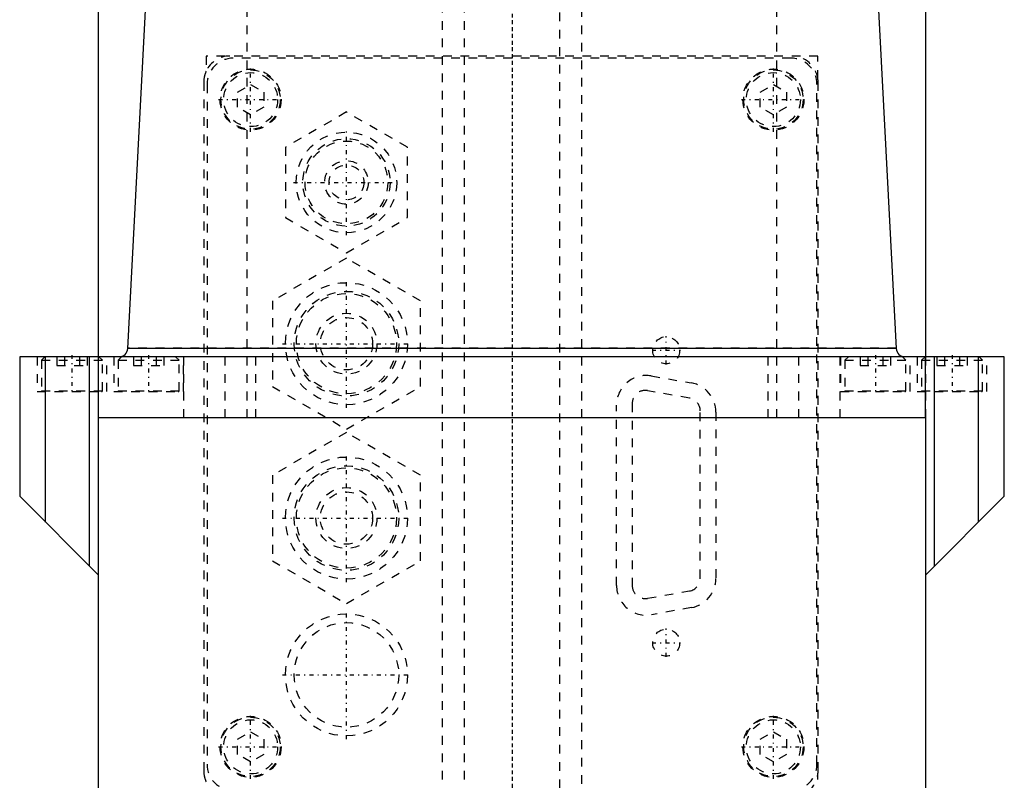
# Model space of a CAD drawing. Extents: x -88 to 88, y -517 to 214.
# Tile 3 of 6: x -57 to 57, y -383 to -296. Entities that reach past the tile are written whole.
import ezdxf

# ---------------------------------------------------------------- set-up
doc = ezdxf.new("R2010")
doc.units = 0
doc.linetypes.add('CENTER', pattern=[1.5, 0.45, -0.5, 0.05, -0.5])
doc.linetypes.add('DASHED', pattern=[2, 1, -1])
for name, color, linetype in [('AM_0', 7, 'CONTINUOUS'), ('AM_3', 7, 'DASHED'), ('AM_7', 7, 'CENTER')]:
    doc.layers.add(name, color=color, linetype=linetype)

msp = doc.modelspace()

# ---------------------------------------------------------------- linework, layer by layer
at = {"layer": 'AM_0', "color": 7, "linetype": 'CONTINUOUS'}
for p, q in [((-44.1, -333.55), (-34.5, -151.1)), ((34.5, -151.1), (44.1, -333.55)), ((-47.5, -195.5), (-47.5, -334.5)), ((47.5, -334.5), (47.5, -195.5)), ((44.1, -333.55), (-44.1, -333.55)), ((-56.5, -334.5), (-56.5, -350.5)), ((56.5, -334.5), (-56.5, -334.5)), ((-53.53, -353.47), (-53.53, -334.5)), ((-48.48, -358.52), (-48.48, -334.5)), ((-47.45, -341.5), (-47.45, -334.5)), ((47.45, -341.5), (47.45, -334.5)), ((48.48, -358.52), (48.48, -334.5)), ((53.53, -353.47), (53.53, -334.5)), ((56.5, -350.5), (56.5, -334.5)), ((-47.5, -341.5), (-47.5, -396.5)), ((47.5, -341.5), (-47.5, -341.5)), ((47.5, -396.5), (47.5, -341.5)), ((-56.5, -350.5), (-47.5, -359.5)), ((47.5, -359.5), (56.5, -350.5))]:
    msp.add_line(p, q, dxfattribs=at)
for centre, start, end in [((-45.1, -333.5), 270, 356.988), ((45.1, -333.5), 183.012, 270)]:
    msp.add_arc(centre, 1, start, end, dxfattribs=at)
at = {"layer": 'AM_3', "color": 6, "linetype": 'DASHED'}
for p, q in [((-8, -158), (-8, -470)), ((-5.5, -158), (-5.5, -500)), ((5.5, -500), (5.5, -158)), ((8, -455.5), (8, -158)), ((-30.4, -341.5), (-30.4, -195.5)), ((30.4, -341.5), (30.4, -195.5)), ((35.1, -300), (-35.1, -300)), ((-35.1, -300), (-35.1, -301.75)), ((32, -300.25), (-32, -300.25)), ((35.1, -302.64), (35.1, -300)), ((-35.38, -303), (-35.38, -382)), ((-35, -303.25), (-35, -381.25)), ((-31.5, -304.13), (-30, -303.27)), ((-30, -303.27), (-28.5, -304.13)), ((28.5, -304.13), (30, -303.27)), ((30, -303.27), (31.5, -304.13)), ((35, -381.25), (35, -303.25)), ((35.12, -382), (35.12, -303)), ((-31.5, -305.87), (-31.5, -304.13)), ((-28.5, -304.13), (-28.5, -305.87)), ((28.5, -305.87), (28.5, -304.13)), ((31.5, -304.13), (31.5, -305.87)), ((-30, -306.73), (-31.5, -305.87)), ((-28.5, -305.87), (-30, -306.73)), ((30, -306.73), (28.5, -305.87)), ((31.5, -305.87), (30, -306.73)), ((-19, -306.42), (-26, -310.46)), ((-12, -310.46), (-19, -306.42)), ((-26, -310.46), (-26, -318.54)), ((-12, -318.54), (-12, -310.46)), ((-26, -318.54), (-19, -322.58)), ((-19, -322.58), (-12, -318.54)), ((-19, -323.19), (-27.5, -328.09)), ((-10.5, -328.09), (-19, -323.19)), ((-27.5, -328.09), (-27.5, -337.91)), ((-10.5, -337.91), (-10.5, -328.09)), ((44.1, -333.53), (-44.1, -333.53)), ((-54.5, -334.5), (-54.5, -338.5)), ((-53.6, -334.5), (-54, -334.9)), ((-54, -334.9), (-54, -338.4)), ((-54, -334.9), (-47, -334.9)), ((-52.23, -334.5), (-52.23, -335.5)), ((-52.23, -335.5), (-48.77, -335.5)), ((-51.37, -334.5), (-51.37, -335.5)), ((-49.63, -334.5), (-49.63, -335.5)), ((-48.77, -334.5), (-48.77, -335.5)), ((-47.5, -334.5), (-47.5, -341.5)), ((-47, -334.9), (-47.4, -334.5)), ((-47, -338.4), (-47, -334.9)), ((-46.5, -338.5), (-46.5, -334.5)), ((-45.7, -334.5), (-45.7, -338.5)), ((-44.8, -334.5), (-45.2, -334.9)), ((-45.2, -334.9), (-45.2, -338.4)), ((-45.2, -334.9), (-38.2, -334.9)), ((-43.43, -334.5), (-43.43, -335.5)), ((-43.43, -335.5), (-39.97, -335.5)), ((-42.57, -334.5), (-42.57, -335.5)), ((-40.83, -334.5), (-40.83, -335.5)), ((-39.97, -334.5), (-39.97, -335.5)), ((-38.2, -334.9), (-38.6, -334.5)), ((-38.2, -338.4), (-38.2, -334.9)), ((-37.7, -338.5), (-37.7, -334.5)), ((-37.67, -341.5), (-37.67, -334.5)), ((-32.91, -341.5), (-32.91, -334.5)), ((-29.41, -341.5), (-29.41, -334.5)), ((29.41, -341.5), (29.41, -334.5)), ((32.91, -341.5), (32.91, -334.5)), ((37.67, -341.5), (37.67, -334.5)), ((37.7, -334.5), (37.7, -338.5)), ((38.6, -334.5), (38.2, -334.9)), ((38.2, -334.9), (38.2, -338.4)), ((38.2, -334.9), (45.2, -334.9)), ((39.97, -334.5), (39.97, -335.5)), ((39.97, -335.5), (43.43, -335.5)), ((40.83, -334.5), (40.83, -335.5)), ((42.57, -334.5), (42.57, -335.5)), ((43.43, -334.5), (43.43, -335.5)), ((45.2, -334.9), (44.8, -334.5)), ((45.2, -338.4), (45.2, -334.9)), ((45.7, -338.5), (45.7, -334.5)), ((46.5, -334.5), (46.5, -338.5)), ((47.4, -334.5), (47, -334.9)), ((47, -334.9), (47, -338.4)), ((47, -334.9), (54, -334.9)), ((47.5, -341.5), (47.5, -334.5)), ((48.77, -334.5), (48.77, -335.5)), ((48.77, -335.5), (52.23, -335.5)), ((49.63, -334.5), (49.63, -335.5)), ((51.37, -334.5), (51.37, -335.5)), ((52.23, -334.5), (52.23, -335.5)), ((54, -334.9), (53.6, -334.5)), ((54, -338.4), (54, -334.9)), ((54.5, -338.5), (54.5, -334.5)), ((15.98, -336.7), (20.58, -337.5)), ((-54.5, -338.5), (-46.5, -338.5)), ((-54, -338.4), (-47, -338.4)), ((-45.7, -338.5), (-37.7, -338.5)), ((-45.2, -338.4), (-38.2, -338.4)), ((-27.5, -337.91), (-19, -342.81)), ((-19, -342.81), (-10.5, -337.91)), ((20.36, -339.24), (15.56, -338.39)), ((37.7, -338.5), (45.7, -338.5)), ((38.2, -338.4), (45.2, -338.4)), ((46.5, -338.5), (54.5, -338.5)), ((47, -338.4), (54, -338.4)), ((12, -360.75), (12, -340.05)), ((13.8, -339.86), (13.8, -360.74)), ((21.6, -359.89), (21.6, -340.71)), ((23.4, -340.85), (23.4, -359.93)), ((-19, -343.19), (-27.5, -348.09)), ((-10.5, -348.09), (-19, -343.19)), ((-27.5, -348.09), (-27.5, -357.91)), ((-10.5, -357.91), (-10.5, -348.09)), ((-27.5, -357.91), (-19, -362.81)), ((-19, -362.81), (-10.5, -357.91)), ((15.56, -362.21), (20.36, -361.36)), ((20.6, -363.27), (16, -364.1)), ((-31.5, -378.38), (-30, -377.52)), ((-31.5, -380.12), (-31.5, -378.38)), ((-30, -377.52), (-28.5, -378.38)), ((-28.5, -378.38), (-28.5, -380.12)), ((28.5, -378.38), (30, -377.52)), ((28.5, -380.12), (28.5, -378.38)), ((30, -377.52), (31.5, -378.38)), ((31.5, -378.38), (31.5, -380.12)), ((-30, -380.98), (-31.5, -380.12)), ((-28.5, -380.12), (-30, -380.98)), ((30, -380.98), (28.5, -380.12)), ((31.5, -380.12), (30, -380.98)), ((35.1, -385), (35.1, -382.36))]:
    msp.add_line(p, q, dxfattribs=at)
for points in [[(-35.1, -301.75, 0), (-35.12, -301.78, 0), (-35.14, -301.85, 0), (-35.17, -301.91, 0), (-35.18, -301.95, 0), (-35.2, -301.98, 0), (-35.22, -302.04, 0), (-35.24, -302.11, 0), (-35.26, -302.18, 0), (-35.28, -302.25, 0), (-35.3, -302.32, 0), (-35.3, -302.35, 0), (-35.31, -302.39, 0), (-35.33, -302.46, 0), (-35.34, -302.53, 0), (-35.35, -302.6, 0), (-35.36, -302.68, 0), (-35.36, -302.75, 0), (-35.37, -302.78, 0), (-35.37, -302.82, 0), (-35.37, -302.89, 0), (-35.37, -302.96, 0), (-35.38, -303, 0)], [(35.12, -303, 0), (35.12, -302.94, 0), (35.12, -302.82, 0), (35.11, -302.7, 0), (35.1, -302.64, 0)], [(-35.38, -382, 0), (-35.37, -382.04, 0), (-35.37, -382.11, 0), (-35.37, -382.18, 0), (-35.37, -382.22, 0), (-35.36, -382.25, 0), (-35.36, -382.32, 0), (-35.35, -382.4, 0), (-35.34, -382.47, 0), (-35.33, -382.54, 0), (-35.31, -382.61, 0), (-35.3, -382.65, 0), (-35.3, -382.68, 0), (-35.28, -382.75, 0), (-35.26, -382.82, 0), (-35.24, -382.89, 0), (-35.22, -382.96, 0), (-35.2, -383.02, 0), (-35.18, -383.05, 0), (-35.17, -383.09, 0), (-35.14, -383.15, 0), (-35.12, -383.22, 0), (-35.1, -383.25, 0)], [(35.1, -382.36, 0), (35.11, -382.3, 0), (35.12, -382.18, 0), (35.12, -382.06, 0), (35.12, -382, 0)]]:
    msp.add_polyline3d(points, dxfattribs=at)
for centre, radius in [((-30, -305), 3.5), ((-30, -305), 3.4), ((30, -305), 3.5), ((30, -305), 3.4), ((-30, -305), 3.1), ((30, -305), 3.1), ((-19, -314.5), 5.77), ((-19, -314.5), 5.01), ((-19, -314.5), 4.75), ((-19, -314.5), 2.5), ((-19, -314.5), 2), ((-19, -333), 7), ((-19, -333), 6), ((-19, -333), 5.75), ((-19, -333), 3.5), ((-19, -333), 3), ((17.7, -333.75), 1.55), ((-19, -353), 7), ((-19, -353), 6), ((-19, -353), 5.75), ((-19, -353), 3.5), ((-19, -353), 3), ((-19, -371), 7), ((-19, -371), 6), ((17.7, -367.3), 1.55), ((-30, -379.25), 3.5), ((-30, -379.25), 3.4), ((-30, -379.25), 3.1), ((30, -379.25), 3.5), ((30, -379.25), 3.4), ((30, -379.25), 3.1)]:
    msp.add_circle(centre, radius, dxfattribs=at)
for centre, radius, start, end in [((-32.38, -303), 3, 90, 155.4326), ((-32, -303.25), 3, 90, 180), ((32, -303.25), 3, 0, 90), ((32.12, -303), 3, 6.8767, 90), ((15.4, -340.05), 3.4, 80.1342, 180), ((20, -340.85), 3.4, 0, 80.1342), ((-53.9, -338.4), 0.1, 180, 270), ((-47.1, -338.4), 0.1, 270, 0), ((-45.1, -338.4), 0.1, 180, 270), ((-38.3, -338.4), 0.1, 270, 0), ((15.3, -339.86), 1.5, 79.958, 180), ((38.3, -338.4), 0.1, 180, 270), ((45.1, -338.4), 0.1, 270, 0), ((47.1, -338.4), 0.1, 180, 270), ((53.9, -338.4), 0.1, 270, 0), ((20.1, -340.71), 1.5, 0, 79.958), ((20.1, -359.89), 1.5, 280.042, 0), ((20, -359.93), 3.4, 280.1678, 0), ((15.4, -360.75), 3.4, 180, 280.1678), ((15.3, -360.74), 1.5, 180, 280.042), ((-32, -381.25), 3, 180, 270), ((32, -381.25), 3, 270, 0), ((32.12, -382), 3, 270, 353.1233)]:
    msp.add_arc(centre, radius, start, end, dxfattribs=at)
at = {"layer": 'AM_7', "color": 4, "linetype": 'CENTER'}
for p, q in [((0, -137.05), (0, -426.8)), ((0, -140.9), (0, -517.1)), ((-30, -308.68), (-30, -301.32)), ((30, -308.68), (30, -301.32)), ((-33.67, -305), (-26.32, -305)), ((26.32, -305), (33.67, -305)), ((-19, -320.56), (-19, -308.44)), ((-25.06, -314.5), (-12.94, -314.5)), ((-19, -340.35), (-19, -325.65)), ((17.7, -335.38), (17.7, -332.12)), ((-26.35, -333), (-11.65, -333)), ((-50.5, -334.3), (-50.5, -338.7)), ((-41.7, -334.3), (-41.7, -338.7)), ((16.07, -333.75), (19.33, -333.75)), ((41.7, -334.3), (41.7, -338.7)), ((50.5, -334.3), (50.5, -338.7)), ((-19, -360.35), (-19, -345.65)), ((-26.35, -353), (-11.65, -353)), ((-19, -378.35), (-19, -363.65)), ((17.7, -368.93), (17.7, -365.67)), ((16.07, -367.3), (19.33, -367.3)), ((-26.35, -371), (-11.65, -371)), ((-30, -382.93), (-30, -375.57)), ((30, -382.93), (30, -375.57)), ((-33.67, -379.25), (-26.32, -379.25)), ((26.32, -379.25), (33.67, -379.25))]:
    msp.add_line(p, q, dxfattribs=at)

doc.saveas('drawing.dxf')
